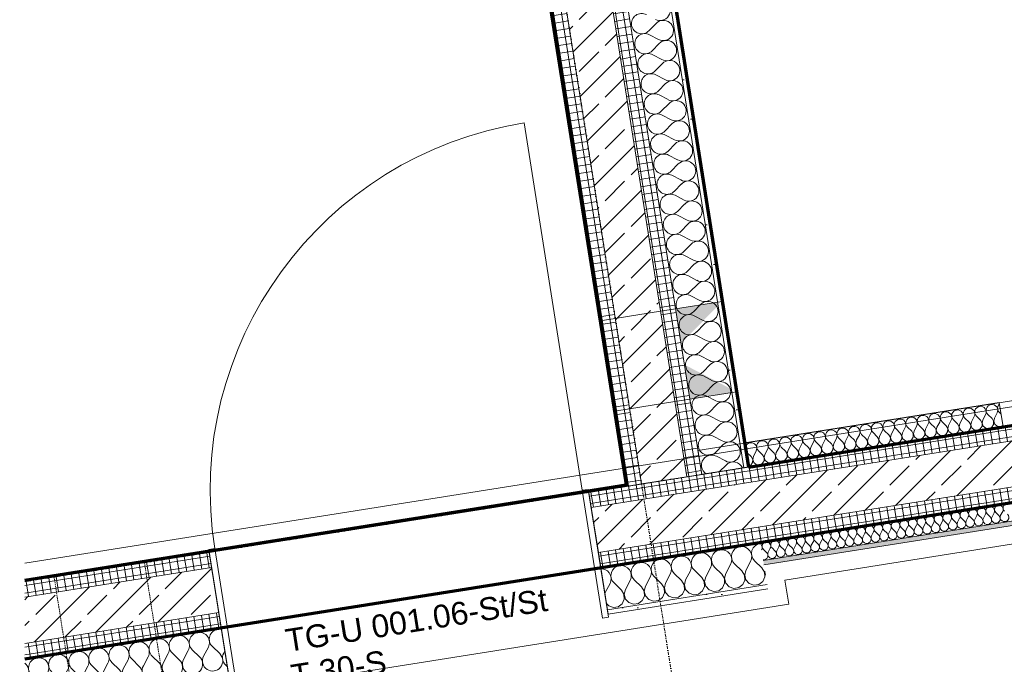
# Model space of a CAD drawing. Header units: millimetres. Extents: x 1523 to 75153, y -41886 to 10268.
# Tile 4 of 54: x 18148 to 21376, y -20061 to -17946. Entities that reach past the tile are written whole.
import ezdxf

# ---------------------------------------------------------------- set-up
doc = ezdxf.new("R2010")
doc.units = ezdxf.units.MM
for name, pattern in [('CAx_nichtHalbton', [20001.0584, 10000, -0.5292, 10000, -0.5292]), ('IMPORT-STRICHPUNKT _7_', [20, 10, -5, 0, -5]), ('IMPORT-VERDECKT _8_', [7.5, 5, -2.5]), ('Verdeckt 2x', [3.572, 2.3813, -1.1907])]:
    doc.linetypes.add(name, pattern=pattern)
for name, color, linetype, lineweight, true_color in [('90 A--Achsraster _1_50_', 7, 'IMPORT-STRICHPUNKT _7_', 13, 0x656565), ('97 A--Etiketten _ Deckensprung', 7, 'Continuous', 13, 0x656565), ('Neubau_10 A--Wand innen _tragend_', 7, 'Continuous', 13, 0x656565), ('Neubau_10 VSI--Wärmeschutz _veritkal_', 7, 'Continuous', 13, 0x656565), ('Neubau_20 A--Gründungsbelag', 7, 'Continuous', 13, 0x656565), ('Neubau_20 A--Träger _ Deckenkonstruktion', 7, 'IMPORT-VERDECKT _8_', 13, 0x656565), ('Sockelbeschichtung Sprühnebel', 7, 'Continuous', 13, 0x656565), ('Xref_706_5_--_ÜP_-1_000_16_Übersichtsplan UG_IFC 2025_01_13_dwg', 7, 'Continuous', 13, 0x767676), ('XX', 7, 'Continuous', 18, 0x804040)]:
    doc.layers.add(name, color=color, linetype=linetype, lineweight=lineweight, true_color=true_color)
doc.styles.add('Arial', font='arial.ttf', dxfattribs={"height": 75})
pattern_1 = [(86.336, (0, 0), (-86.42598, 5.53439), [0, -50]), (86.336, (-41.615, 27.72), (-86.42598, 5.53439), [0, -50])]
pattern_2 = [(185.336, (0, 0), (-2.324905, 24.891662), []), (275.336, (0, 0), (24.891662, 2.324905), [])]
pattern_3 = [(131.336, (0, 0), (90.10192, 79.25683), []), (131.336, (-45.05, -39.63), (90.10192, 79.25683), [90, -30])]
pattern_4 = [(95.336, (0, 0), (24.891662, 2.324905), []), (185.336, (0, 0), (-2.324905, 24.891662), [])]

# ---------------------------------------------------------------- blocks, each defined once
blk = doc.blocks.new('Xref_706_5_--_ÜP_-1_000_11_Übersichtsplan UG_IFC 2024_09_30_dwg__X90-41959657-SuD_-1UG gesamt Plot  - Blatt 2')
at = {"layer": 'Neubau_10 A--Wand innen _tragend_', "color": 9, "true_color": 0xcbcbcb}
for p, q in [((11308.6, -70954.1), (11289.8, -70981.6)), ((11321.9, -70953.4), (11343.1, -70979.1)), ((11375.2, -70950.9), (11356.4, -70978.5)), ((11388.5, -70950.3), (11409.7, -70976)), ((11441.8, -70947.8), (11423, -70975.4)), ((11455.1, -70947.2), (11476.3, -70972.9)), ((11508.4, -70944.7), (11489.6, -70972.3)), ((11521.7, -70944.1), (11542.9, -70969.8)), ((11575, -70941.6), (11556.2, -70969.2)), ((11588.3, -70941), (11609.5, -70966.7)), ((11641.5, -70938.5), (11622.8, -70966.1)), ((11654.9, -70937.9), (11674.1, -70961.2)), ((10589.4, -70987.6), (10610.6, -71013.3)), ((10642.6, -70985.1), (10623.9, -71012.7)), ((10656, -70984.5), (10677.2, -71010.2)), ((10709.2, -70982), (10690.5, -71009.5)), ((10722.5, -70981.4), (10743.8, -71007.1)), ((10775.8, -70978.9), (10757.1, -71006.4)), ((10789.1, -70978.3), (10810.4, -71004)), ((10842.4, -70975.8), (10823.7, -71003.3)), ((10855.7, -70975.2), (10877, -71000.9)), ((10909, -70972.7), (10890.3, -71000.2)), ((10922.3, -70972.1), (10943.5, -70997.8)), ((10975.6, -70969.6), (10956.9, -70997.1)), ((10988.9, -70968.9), (11010.1, -70994.7)), ((11042.2, -70966.5), (11023.5, -70994)), ((11055.5, -70965.8), (11076.7, -70991.6)), ((11108.8, -70963.4), (11090.1, -70990.9)), ((11122.1, -70962.7), (11143.3, -70988.4)), ((11175.4, -70960.3), (11156.7, -70987.8)), ((11188.7, -70959.6), (11209.9, -70985.3)), ((11242, -70957.2), (11223.2, -70984.7)), ((11255.3, -70956.5), (11276.5, -70982.2)), ((10189.8, -71006.2), (10211, -71031.9)), ((10243.1, -71003.7), (10224.3, -71031.3)), ((10256.4, -71003.1), (10277.6, -71028.8)), ((10309.7, -71000.6), (10290.9, -71028.2)), ((10323, -71000), (10344.2, -71025.7)), ((10376.3, -70997.5), (10357.5, -71025.1)), ((10389.6, -70996.9), (10410.8, -71022.6)), ((10442.8, -70994.4), (10424.1, -71022)), ((10456.2, -70993.8), (10477.4, -71019.5)), ((10509.4, -70991.3), (10490.7, -71018.9)), ((10522.8, -70990.7), (10544, -71016.4)), ((10576, -70988.2), (10557.3, -71015.8))]:
    blk.add_line(p, q, dxfattribs=at)
for centre, start, end in [((11547.4, -70922.9), 325.7982, 219.538), ((11614, -70919.8), 325.7982, 219.538), ((11680.6, -70916.7), 107.4687, 219.538), ((10881.4, -70953.9), 325.7982, 219.538), ((10948, -70950.8), 325.7982, 219.538), ((11014.6, -70947.7), 325.7982, 219.538), ((11081.2, -70944.6), 325.7982, 219.538), ((11147.8, -70941.5), 325.7982, 219.538), ((11214.4, -70938.4), 325.7982, 219.538), ((11281, -70935.3), 325.7982, 219.538), ((11347.6, -70932.2), 325.7982, 219.538), ((11414.2, -70929.1), 325.7982, 219.538), ((11480.8, -70926), 325.7982, 219.538), ((10148.9, -70988.1), 325.7982, 219.538), ((10215.5, -70985), 325.7982, 219.538), ((10282.1, -70981.9), 325.7982, 219.538), ((10348.7, -70978.8), 325.7982, 219.538), ((10415.3, -70975.7), 325.7982, 219.538), ((10481.9, -70972.6), 325.7982, 219.538), ((10548.5, -70969.5), 325.7982, 219.538), ((10615.1, -70966.3), 325.7982, 219.538), ((10681.7, -70963.2), 325.7982, 219.538), ((10748.3, -70960.1), 325.7982, 219.538), ((10814.8, -70957), 325.7982, 219.538), ((11184.2, -71006.6), 272.6681, 39.538), ((11250.8, -71003.5), 145.7982, 272.6681), ((11250.8, -71003.5), 272.6681, 39.538), ((11317.4, -71000.4), 145.7982, 272.6681), ((11317.4, -71000.4), 272.6681, 39.538), ((11384, -70997.3), 145.7982, 272.6681), ((11384, -70997.3), 272.6681, 39.538), ((11450.6, -70994.1), 145.7982, 272.6681), ((11450.6, -70994.1), 272.6681, 39.538), ((11517.2, -70991), 145.7982, 272.6681), ((11517.2, -70991), 272.6681, 39.538), ((11583.8, -70987.9), 145.7982, 272.6681), ((11583.8, -70987.9), 272.6681, 39.538), ((11650.4, -70984.8), 145.7982, 272.6681), ((10451.7, -71040.7), 272.6681, 39.538), ((10518.3, -71037.6), 145.7982, 272.6681), ((10518.3, -71037.6), 272.6681, 39.538), ((10584.9, -71034.5), 145.7982, 272.6681), ((10584.9, -71034.5), 272.6681, 39.538), ((10651.5, -71031.4), 145.7982, 272.6681), ((10651.5, -71031.4), 272.6681, 39.538), ((10718.1, -71028.3), 145.7982, 272.6681), ((10718.1, -71028.3), 272.6681, 39.538), ((10784.7, -71025.2), 145.7982, 272.6681), ((10784.7, -71025.2), 272.6681, 39.538), ((10851.2, -71022.1), 145.7982, 272.6681), ((10851.2, -71022.1), 272.6681, 39.538), ((10917.8, -71019), 145.7982, 272.6681), ((10917.8, -71019), 272.6681, 39.538), ((10984.4, -71015.9), 145.7982, 272.6681), ((10984.4, -71015.9), 272.6681, 39.538), ((11051, -71012.8), 145.7982, 272.6681), ((11051, -71012.8), 272.6681, 39.538), ((11117.6, -71009.7), 145.7982, 272.6681), ((11117.6, -71009.7), 272.6681, 39.538), ((11184.2, -71006.6), 145.7982, 272.6681), ((11650.4, -70984.8), 272.6681, 320.7881), ((10185.3, -71053.1), 145.7982, 272.6681), ((10185.3, -71053.1), 272.6681, 39.538), ((10251.9, -71050), 145.7982, 272.6681), ((10251.9, -71050), 272.6681, 39.538), ((10318.5, -71046.9), 145.7982, 272.6681), ((10318.5, -71046.9), 272.6681, 39.538), ((10385.1, -71043.8), 145.7982, 272.6681), ((10385.1, -71043.8), 272.6681, 39.538), ((10451.7, -71040.7), 145.7982, 272.6681)]:
    blk.add_arc(centre, 33.3, start, end, dxfattribs=at)
blk = doc.blocks.new('Xref_706_5_--_ÜP_-1_000_11_Übersichtsplan UG_IFC 2024_09_30_dwg__X303-41959873-SuD_-1UG gesamt Plot  - Blatt 2')
at = {"layer": 'Neubau_10 A--Wand innen _tragend_', "color": 9, "true_color": 0xcbcbcb}
for p, q in [((12086.8, -72656.1), (12061.1, -72677.3)), ((12086.2, -72642.8), (12079.6, -72638.3)), ((12089.3, -72709.4), (12061.7, -72690.7)), ((12089.9, -72722.7), (12064.2, -72743.9)), ((12092.4, -72776), (12064.8, -72757.2)), ((12093, -72789.3), (12067.3, -72810.5)), ((12095.5, -72842.6), (12067.9, -72823.8)), ((12096.1, -72855.9), (12070.4, -72877.1)), ((12098.6, -72909.2), (12071, -72890.4)), ((12099.2, -72922.5), (12073.5, -72943.7)), ((12101.7, -72975.8), (12074.1, -72957)), ((12102.3, -72989.1), (12076.6, -73010.3)), ((12104.8, -73042.4), (12077.2, -73023.6)), ((12105.4, -73055.7), (12079.7, -73076.9)), ((12107.9, -73109), (12080.3, -73090.2)), ((12108.5, -73122.3), (12082.8, -73143.5)), ((12111, -73175.5), (12083.4, -73156.8)), ((12111.6, -73188.9), (12085.9, -73210.1)), ((12114.1, -73242.1), (12086.5, -73223.4)), ((12114.7, -73255.5), (12089, -73276.7)), ((12106.2, -73301.2), (12089.6, -73290))]:
    blk.add_line(p, q, dxfattribs=at)
for centre, start, end in [((12039.9, -72651.6), 162.589, 182.6681), ((12039.9, -72651.6), 182.6681, 309.538), ((12104.9, -72615.2), 235.7982, 321.6208), ((12108, -72681.8), 235.7982, 129.538), ((12043, -72718.2), 55.7982, 182.6681), ((12043, -72718.2), 182.6681, 309.538), ((12111.1, -72748.4), 235.7982, 129.538), ((12046.1, -72784.8), 55.7982, 182.6681), ((12046.1, -72784.8), 182.6681, 309.538), ((12114.2, -72815), 235.7982, 129.538), ((12049.2, -72851.4), 55.7982, 182.6681), ((12049.2, -72851.4), 182.6681, 309.538), ((12117.3, -72881.6), 235.7982, 129.538), ((12052.3, -72918), 55.7982, 182.6681), ((12052.3, -72918), 182.6681, 309.538), ((12120.4, -72948.2), 235.7982, 129.538), ((12055.4, -72984.6), 55.7982, 182.6681), ((12055.4, -72984.6), 182.6681, 309.538), ((12123.5, -73014.8), 235.7982, 129.538), ((12058.5, -73051.2), 55.7982, 182.6681), ((12058.5, -73051.2), 182.6681, 309.538), ((12126.6, -73081.4), 235.7982, 129.538), ((12061.6, -73117.8), 55.7982, 182.6681), ((12129.7, -73148), 235.7982, 129.538), ((12061.6, -73117.8), 182.6681, 309.538), ((12064.7, -73184.4), 55.7982, 182.6681), ((12132.9, -73214.6), 235.7982, 129.538), ((12064.7, -73184.4), 182.6681, 309.538), ((12067.8, -73251), 55.7982, 182.6681), ((12067.8, -73251), 182.6681, 309.538), ((12136, -73281.2), 309.5166, 129.538), ((12070.9, -73317.6), 55.7982, 134.7818)]:
    blk.add_arc(centre, 33.3, start, end, dxfattribs=at)
blk = doc.blocks.new('Xref_706_5_--_ÜP_-1_000_11_Übersichtsplan UG_IFC 2024_09_30_dwg__X304-41959874-SuD_-1UG gesamt Plot  - Blatt 2')
at = {"layer": 'Neubau_10 A--Wand innen _tragend_', "color": 9, "true_color": 0xcbcbcb, "flags": 128}
for points in [[(11922.9, -70853.7), (11922.8, -70855.1), (11924.5, -70864.2), (11928.6, -70872.4), (11934.8, -70879.2), (11942.6, -70884.1), (11951.4, -70886.6), (11960.6, -70886.6), (11969.5, -70884.1), (11977.3, -70879.3)], [(11995.9, -71278.8), (11988.1, -71283.7), (11979.2, -71286.2), (11970, -71286.1), (11961.2, -71283.6), (11953.4, -71278.8), (11947.2, -71272), (11943.1, -71263.7), (11941.4, -71254.7), (11942.3, -71245.5), (11945.6, -71237), (11951.1, -71229.6), (11958.4, -71224.1), (11967, -71220.7), (11976.2, -71219.8), (11985.2, -71221.5), (11993.4, -71225.6), (12021, -71244.3), (12036.3, -71249.9), (12052.3, -71247.6), (12065.4, -71238), (12072.4, -71223.3), (12071.7, -71207.1), (12063.3, -71193.2), (12049.4, -71184.8), (12033.2, -71184.1), (12018.5, -71191), (11992.8, -71212.3), (11985, -71217.1), (11976.1, -71219.6), (11966.9, -71219.6), (11958.1, -71217), (11950.3, -71212.2), (11944.1, -71205.4), (11940, -71197.1), (11938.3, -71188.1), (11939.1, -71178.9), (11942.5, -71170.4), (11948, -71163), (11955.3, -71157.5), (11963.9, -71154.1), (11973, -71153.2), (11982.1, -71154.9), (11990.3, -71159), (12017.9, -71177.7), (12033.2, -71183.3), (12049.2, -71181), (12062.3, -71171.4), (12069.3, -71156.8), (12068.6, -71140.5), (12060.2, -71126.6), (12046.3, -71118.2), (12030.1, -71117.5), (12015.4, -71124.4), (11989.7, -71145.7), (11981.9, -71150.5), (11973, -71153), (11963.8, -71153), (11955, -71150.4), (11947.2, -71145.6), (11941, -71138.8), (11936.9, -71130.5), (11935.2, -71121.5), (11936, -71112.3), (11939.4, -71103.8), (11944.9, -71096.4), (11952.2, -71090.9), (11960.8, -71087.5), (11969.9, -71086.7), (11979, -71088.3), (11987.2, -71092.4), (12014.8, -71111.1), (12030.1, -71116.7), (12046.1, -71114.4), (12059.2, -71104.8), (12066.2, -71090.2), (12065.5, -71073.9), (12057.1, -71060), (12043.2, -71051.7), (12027, -71050.9), (12012.3, -71057.8), (11986.6, -71079.1), (11978.8, -71083.9), (11969.9, -71086.4), (11960.7, -71086.4), (11951.9, -71083.8), (11944.1, -71079), (11937.9, -71072.2), (11933.8, -71064), (11932.1, -71054.9), (11932.9, -71045.8), (11936.3, -71037.2), (11941.8, -71029.8), (11949.1, -71024.3), (11957.7, -71020.9), (11966.8, -71020.1), (11975.9, -71021.7), (11984.1, -71025.8), (12011.7, -71044.5), (12027, -71050.1), (12043, -71047.8), (12056.1, -71038.2), (12063.1, -71023.6), (12062.4, -71007.3), (12054, -70993.4), (12040.1, -70985.1), (12023.9, -70984.3), (12009.2, -70991.3), (11983.5, -71012.5), (11975.7, -71017.3), (11966.8, -71019.8), (11957.6, -71019.8), (11948.8, -71017.2), (11941, -71012.4), (11934.8, -71005.6), (11930.7, -70997.4), (11929, -70988.3), (11929.8, -70979.2), (11933.2, -70970.6), (11938.7, -70963.2), (11946, -70957.7), (11954.6, -70954.3), (11963.7, -70953.5), (11972.8, -70955.1), (11981, -70959.2), (12008.6, -70977.9), (12023.8, -70983.5), (12039.9, -70981.2), (12053, -70971.6), (12060, -70957), (12059.3, -70940.8), (12050.9, -70926.8), (12037, -70918.5), (12020.8, -70917.7), (12006.1, -70924.7), (11980.4, -70945.9), (11972.6, -70950.7), (11963.7, -70953.2), (11954.5, -70953.2), (11945.7, -70950.6), (11937.9, -70945.8), (11931.7, -70939), (11927.6, -70930.8), (11925.9, -70921.7), (11926.7, -70912.6), (11930, -70904), (11935.6, -70896.6), (11942.9, -70891.1), (11951.5, -70887.7), (11960.6, -70886.9), (11969.7, -70888.5), (11977.9, -70892.6), (12005.5, -70911.3), (12020.7, -70916.9), (12036.8, -70914.6), (12049.9, -70905), (12056.9, -70890.4), (12056.1, -70874.2), (12047.8, -70860.2), (12033.9, -70851.9), (12017.7, -70851.1), (12003, -70858.1), (11977.3, -70879.3)], [(12015.1, -70849.4), (12017.6, -70850.3), (12028.8, -70848.7)], [(12062.7, -71377.7), (12071.6, -71371.2), (12078.6, -71356.5), (12077.9, -71340.3), (12069.5, -71326.4), (12055.6, -71318), (12039.4, -71317.2), (12024.7, -71324.2), (11999, -71345.4), (11991.2, -71350.3), (11982.3, -71352.8), (11973.1, -71352.7), (11964.3, -71350.2), (11956.5, -71345.4), (11950.3, -71338.6), (11946.2, -71330.3), (11944.5, -71321.3), (11945.4, -71312.1), (11948.7, -71303.6), (11954.2, -71296.2), (11961.5, -71290.6), (11970.1, -71287.3), (11979.3, -71286.4), (11988.3, -71288.1), (11996.5, -71292.2), (12024.1, -71310.9), (12039.4, -71316.5), (12055.4, -71314.2), (12068.5, -71304.6), (12075.5, -71289.9), (12074.8, -71273.7), (12066.4, -71259.8), (12052.5, -71251.4), (12036.3, -71250.7), (12021.6, -71257.6), (11995.9, -71278.8)], [(12031.8, -71379.2), (12027.2, -71377.5), (11999.7, -71358.8), (11991.4, -71354.7), (11982.4, -71353), (11973.2, -71353.9), (11964.6, -71357.2), (11957.3, -71362.8), (11951.8, -71370.1), (11948.5, -71378.7), (11948.1, -71383.1)]]:
    blk.add_lwpolyline(points, dxfattribs=at)
blk = doc.blocks.new('Xref_706_5_--_ÜP_-1_000_11_Übersichtsplan UG_IFC 2024_09_30_dwg_Tür Ol 1-Fl 27_2-41959622-SuD_-1UG gesamt Plot  - Blatt 2')
at = {"layer": 'Neubau_10 A--Wand innen _tragend_', "color": 9, "true_color": 0xcbcbcb}
blk.add_line((610, 10), (610, 1230), dxfattribs=at)
at = {"layer": 'Neubau_10 A--Wand innen _tragend_', "color": 9, "true_color": 0xcbcbcb, "flags": 128}
for points in [[(-630, -415), (-610, -415), (-610, 10), (-630, 10)], [(630, -415), (610, -415), (610, 10), (630, 10)], [(630, -405), (630, -390), (630, -250), (630, -200), (630, -50), (630, 0), (630, -50), (630, -200), (630, -250), (630, -390)], [(-630, -405), (-630, -390), (-630, -250), (-630, -200), (-630, -50), (-630, 0), (-630, -50), (-630, -200), (-630, -250), (-630, -390)]]:
    blk.add_lwpolyline(points, close=True, dxfattribs=at)
at = {"layer": 'Neubau_10 A--Wand innen _tragend_', "color": 9, "true_color": 0xcbcbcb}
blk.add_arc((610, 10), 1220, 90, 180, dxfattribs=at)
blk = doc.blocks.new('Xref_706_5_--_ÜP_-1_000_11_Übersichtsplan UG_IFC 2024_09_30_dwg__X375-41959947-SuD_-1UG gesamt Plot  - Blatt 2')
at = {"layer": 'Neubau_10 VSI--Wärmeschutz _veritkal_', "color": 9, "true_color": 0xcbcbcb, "flags": 128}
for points in [[(11626.1, -70021.6), (11628.8, -70029.8), (11626.4, -70040), (11619.1, -70047.3), (11609, -70049.7), (11599.1, -70046.5), (11583.3, -70035.8), (11578.6, -70033.4), (11573.4, -70032.5), (11568.2, -70033), (11563.3, -70034.9), (11559.1, -70038.1), (11556, -70042.3), (11554.1, -70047.2), (11553.6, -70052.4), (11554.6, -70057.6), (11556.9, -70062.3), (11560.4, -70066.2), (11564.9, -70068.9), (11570, -70070.4), (11575.2, -70070.4), (11580.3, -70069), (11584.7, -70066.2), (11599.4, -70054.1), (11609, -70049.9), (11619.3, -70051.3), (11627.3, -70058), (11630.6, -70067.9), (11628.2, -70078), (11620.9, -70085.4), (11610.7, -70087.8), (11600.9, -70084.5), (11585.1, -70073.8), (11580.4, -70071.5), (11575.2, -70070.5), (11570, -70071), (11565.1, -70072.9), (11560.9, -70076.1), (11557.7, -70080.3), (11555.8, -70085.2), (11555.4, -70090.5), (11556.3, -70095.6), (11558.7, -70100.3), (11562.2, -70104.2), (11566.7, -70107), (11571.7, -70108.4), (11577, -70108.4), (11582, -70107), (11586.5, -70104.3), (11601.2, -70092.1), (11610.7, -70087.9), (11621, -70089.4), (11629.1, -70096.1), (11632.4, -70105.9), (11630, -70116.1), (11622.6, -70123.4), (11612.5, -70125.8), (11602.6, -70122.6), (11586.9, -70111.9), (11582.2, -70109.5), (11577, -70108.6), (11571.8, -70109.1), (11566.9, -70111), (11562.7, -70114.2), (11559.5, -70118.4), (11557.6, -70123.3), (11557.1, -70128.5), (11558.1, -70133.7), (11560.4, -70138.4), (11564, -70142.3), (11568.5, -70145), (11573.5, -70146.5), (11578.8, -70146.5), (11583.8, -70145.1), (11588.3, -70142.3)], [(11555.7, -70024.9), (11558.7, -70028.1), (11563.1, -70030.9), (11568.2, -70032.3), (11573.4, -70032.3), (11578.5, -70030.9), (11583, -70028.1), (11588.8, -70023.3)], [(11588.3, -70142.3), (11603, -70130.2), (11612.5, -70126), (11622.8, -70127.5), (11630.8, -70134.1), (11634.1, -70144), (11631.8, -70154.1), (11624.4, -70161.5), (11614.3, -70163.9), (11604.4, -70160.6), (11588.6, -70149.9), (11583.9, -70147.6), (11578.8, -70146.6), (11573.5, -70147.1), (11568.6, -70149.1), (11564.4, -70152.2), (11561.3, -70156.4), (11559.4, -70161.3), (11558.9, -70166.6), (11559.9, -70171.7), (11562.2, -70176.4), (11565.8, -70180.3), (11570.2, -70183.1), (11575.3, -70184.5), (11580.5, -70184.5), (11585.6, -70183.1), (11590.1, -70180.4), (11604.8, -70168.2), (11614.3, -70164.1), (11624.6, -70165.5), (11632.6, -70172.2), (11635.9, -70182), (11633.5, -70192.2), (11626.2, -70199.5), (11616.1, -70202), (11606.2, -70198.7), (11590.4, -70188), (11585.7, -70185.6), (11580.5, -70184.7), (11575.3, -70185.2), (11570.4, -70187.1), (11566.2, -70190.3), (11563.1, -70194.5), (11561.2, -70199.4), (11560.7, -70204.6), (11561.7, -70209.8), (11564, -70214.5), (11567.5, -70218.4), (11572, -70221.1), (11577, -70222.6), (11582.3, -70222.6), (11587.4, -70221.2), (11591.8, -70218.4)], [(11591.8, -70218.4), (11606.5, -70206.3), (11616.1, -70202.1), (11626.4, -70203.6), (11634.4, -70210.2), (11637.7, -70220.1), (11635.3, -70230.2), (11628, -70237.6), (11617.8, -70240), (11607.9, -70236.7), (11592.2, -70226), (11587.5, -70223.7), (11582.3, -70222.8), (11577.1, -70223.2), (11572.2, -70225.2), (11568, -70228.3), (11564.8, -70232.5), (11562.9, -70237.4), (11562.5, -70242.7), (11563.4, -70247.8), (11565.8, -70252.5), (11569.3, -70256.4), (11573.8, -70259.2), (11578.8, -70260.6), (11584.1, -70260.7), (11589.1, -70259.2), (11593.6, -70256.5), (11608.3, -70244.3), (11617.8, -70240.2), (11628.1, -70241.6), (11636.1, -70248.3), (11639.5, -70258.1), (11637.1, -70268.3), (11629.7, -70275.7), (11619.6, -70278.1), (11609.7, -70274.8), (11594, -70264.1), (11589.3, -70261.8), (11584.1, -70260.8), (11578.9, -70261.3), (11574, -70263.2), (11569.8, -70266.4), (11566.6, -70270.6), (11564.7, -70275.5), (11564.2, -70280.7), (11565.2, -70285.9), (11567.5, -70290.6), (11571.1, -70294.5), (11575.5, -70297.2), (11580.6, -70298.7), (11585.9, -70298.7), (11590.9, -70297.3), (11595.4, -70294.5), (11610.1, -70282.4), (11619.6, -70278.2), (11629.9, -70279.7), (11637.9, -70286.3), (11641.2, -70296.2), (11638.9, -70306.3), (11631.5, -70313.7), (11621.4, -70316.1), (11611.5, -70312.8), (11595.7, -70302.1), (11591, -70299.8), (11585.9, -70298.9), (11580.6, -70299.4), (11575.7, -70301.3), (11571.5, -70304.4), (11568.4, -70308.6), (11566.5, -70313.5), (11566, -70318.8), (11567, -70323.9), (11569.3, -70328.6), (11572.9, -70332.5), (11577.3, -70335.3), (11582.4, -70336.7), (11587.6, -70336.8), (11592.7, -70335.3), (11597.2, -70332.6), (11611.8, -70320.5), (11621.4, -70316.3), (11631.7, -70317.7), (11639.7, -70324.4), (11643, -70334.3), (11640.6, -70344.4), (11633.3, -70351.8), (11623.1, -70354.2), (11613.3, -70350.9), (11597.5, -70340.2), (11592.8, -70337.9), (11587.6, -70336.9), (11582.4, -70337.4), (11577.5, -70339.3), (11573.3, -70342.5), (11570.2, -70346.7), (11568.3, -70351.6), (11567.8, -70356.8), (11568.7, -70362), (11571.1, -70366.7), (11574.6, -70370.6), (11579.1, -70373.4), (11584.1, -70374.8), (11589.4, -70374.8), (11594.5, -70373.4), (11598.9, -70370.6), (11613.6, -70358.5), (11623.2, -70354.3), (11633.5, -70355.8), (11641.5, -70362.4), (11644.8, -70372.3), (11642.4, -70382.4), (11635, -70389.8), (11624.9, -70392.2), (11615, -70388.9), (11599.3, -70378.2), (11594.6, -70375.9), (11589.4, -70375), (11584.2, -70375.5), (11579.3, -70377.4), (11575.1, -70380.5), (11571.9, -70384.7), (11570, -70389.6), (11569.6, -70394.9), (11570.5, -70400), (11572.9, -70404.8), (11576.4, -70408.6), (11580.9, -70411.4), (11585.9, -70412.9), (11591.2, -70412.9), (11596.2, -70411.4), (11600.7, -70408.7)], [(11600.7, -70408.7), (11615.4, -70396.6), (11624.9, -70392.4), (11635.2, -70393.8), (11643.2, -70400.5), (11646.5, -70410.4), (11644.2, -70420.5), (11636.8, -70427.9), (11626.7, -70430.3), (11616.8, -70427), (11601.1, -70416.3), (11596.3, -70414), (11591.2, -70413), (11585.9, -70413.5), (11581.1, -70415.4), (11576.9, -70418.6), (11573.7, -70422.8), (11571.8, -70427.7), (11571.3, -70432.9), (11572.3, -70438.1), (11574.6, -70442.8), (11578.2, -70446.7), (11582.6, -70449.5), (11587.7, -70450.9), (11592.9, -70450.9), (11598, -70449.5), (11602.5, -70446.7), (11617.2, -70434.6), (11626.7, -70430.4), (11637, -70431.9), (11645, -70438.5), (11648.3, -70448.4), (11645.9, -70458.6), (11638.6, -70465.9), (11628.5, -70468.3), (11618.6, -70465.1), (11602.8, -70454.4), (11598.1, -70452), (11593, -70451.1), (11587.7, -70451.6), (11582.8, -70453.5), (11578.6, -70456.7), (11575.5, -70460.9), (11573.6, -70465.8), (11573.1, -70471), (11574.1, -70476.2), (11576.4, -70480.9), (11579.9, -70484.7), (11584.4, -70487.5), (11589.5, -70489), (11594.7, -70489), (11599.8, -70487.5), (11604.3, -70484.8), (11618.9, -70472.7), (11628.5, -70468.5), (11638.8, -70469.9), (11646.8, -70476.6), (11650.1, -70486.5), (11647.7, -70496.6), (11640.4, -70504), (11630.2, -70506.4), (11620.4, -70503.1), (11604.6, -70492.4), (11599.9, -70490.1), (11594.7, -70489.1), (11589.5, -70489.6), (11584.6, -70491.5), (11580.4, -70494.7), (11577.2, -70498.9), (11575.4, -70503.8), (11574.9, -70509), (11575.8, -70514.2), (11578.2, -70518.9), (11581.7, -70522.8), (11586.2, -70525.6), (11591.2, -70527), (11596.5, -70527), (11601.5, -70525.6), (11606, -70522.8), (11620.7, -70510.7), (11630.2, -70506.5), (11640.6, -70508), (11648.6, -70514.7), (11651.9, -70524.5), (11649.5, -70534.7), (11642.1, -70542), (11632, -70544.4), (11622.1, -70541.2), (11606.4, -70530.5), (11601.7, -70528.1), (11596.5, -70527.2), (11591.3, -70527.7), (11586.4, -70529.6), (11582.2, -70532.8), (11579, -70537), (11577.1, -70541.9), (11576.6, -70547.1), (11577.6, -70552.3), (11580, -70557), (11583.5, -70560.9), (11588, -70563.6), (11593, -70565.1), (11598.3, -70565.1), (11603.3, -70563.7), (11607.8, -70560.9)], [(11607.8, -70560.9), (11622.5, -70548.8), (11632, -70544.6), (11642.3, -70546.1), (11650.3, -70552.7), (11653.6, -70562.6), (11651.3, -70572.7), (11643.9, -70580.1), (11633.8, -70582.5), (11623.9, -70579.2), (11608.2, -70568.5), (11603.4, -70566.2), (11598.3, -70565.2), (11593, -70565.7), (11588.1, -70567.6), (11584, -70570.8), (11580.8, -70575), (11578.9, -70579.9), (11578.4, -70585.2), (11579.4, -70590.3), (11581.7, -70595), (11585.3, -70598.9), (11589.7, -70601.7), (11594.8, -70603.1), (11600, -70603.1), (11605.1, -70601.7), (11609.6, -70599)], [(11609.6, -70599), (11624.3, -70586.8), (11633.8, -70582.6), (11644.1, -70584.1), (11652.1, -70590.8), (11655.4, -70600.6), (11653, -70610.8), (11645.7, -70618.1), (11635.6, -70620.5), (11625.7, -70617.3), (11609.9, -70606.6), (11605.2, -70604.2), (11600, -70603.3), (11594.8, -70603.8), (11589.9, -70605.7), (11585.7, -70608.9), (11582.6, -70613.1), (11580.7, -70618), (11580.2, -70623.2), (11581.2, -70628.4), (11583.5, -70633.1), (11587, -70637), (11591.5, -70639.7), (11596.6, -70641.2), (11601.8, -70641.2), (11606.9, -70639.8), (11611.3, -70637), (11626, -70624.9), (11635.6, -70620.7), (11645.9, -70622.2), (11653.9, -70628.8), (11657.2, -70638.7), (11654.8, -70648.8), (11647.5, -70656.2), (11637.3, -70658.6), (11627.5, -70655.3), (11611.7, -70644.6), (11607, -70642.3), (11601.8, -70641.3), (11596.6, -70641.8), (11591.7, -70643.8), (11587.5, -70646.9), (11584.3, -70651.1), (11582.4, -70656), (11582, -70661.3), (11582.9, -70666.4), (11585.3, -70671.1), (11588.8, -70675), (11593.3, -70677.8), (11598.3, -70679.2), (11603.6, -70679.2), (11608.6, -70677.8), (11613.1, -70675.1), (11627.8, -70662.9), (11637.3, -70658.8), (11647.7, -70660.2), (11655.7, -70666.9), (11659, -70676.7), (11656.6, -70686.9), (11649.2, -70694.2), (11639.1, -70696.7), (11629.2, -70693.4), (11613.5, -70682.7), (11608.8, -70680.3), (11603.6, -70679.4), (11598.4, -70679.9), (11593.5, -70681.8), (11589.3, -70685), (11586.1, -70689.2), (11584.2, -70694.1), (11583.7, -70699.3), (11584.7, -70704.5), (11587, -70709.2), (11590.6, -70713.1), (11595.1, -70715.8), (11600.1, -70717.3), (11605.4, -70717.3), (11610.4, -70715.9), (11614.9, -70713.1), (11629.6, -70701), (11639.1, -70696.8), (11649.4, -70698.3), (11657.4, -70704.9), (11660.7, -70714.8), (11658.4, -70724.9), (11651, -70732.3), (11640.9, -70734.7), (11631, -70731.4), (11615.2, -70720.7), (11610.5, -70718.4), (11605.4, -70717.5), (11600.1, -70718), (11595.2, -70719.9), (11591, -70723), (11587.9, -70727.2), (11586, -70732.1), (11585.5, -70737.4), (11586.5, -70742.5), (11588.8, -70747.2), (11592.4, -70751.1), (11596.8, -70753.9), (11601.9, -70755.3), (11607.1, -70755.4), (11612.2, -70753.9), (11616.7, -70751.2), (11631.4, -70739), (11640.9, -70734.9), (11651.2, -70736.3), (11659.2, -70743), (11662.5, -70752.8), (11660.1, -70763), (11652.8, -70770.4), (11642.7, -70772.8), (11632.8, -70769.5), (11617, -70758.8), (11612.3, -70756.5), (11607.1, -70755.5), (11601.9, -70756), (11597, -70757.9), (11592.8, -70761.1), (11589.7, -70765.3), (11587.8, -70770.2), (11587.3, -70775.4), (11588.3, -70780.6), (11590.6, -70785.3), (11594.1, -70789.2), (11598.6, -70791.9), (11603.7, -70793.4), (11608.9, -70793.4), (11614, -70792), (11618.4, -70789.2), (11633.1, -70777.1), (11642.7, -70772.9), (11653, -70774.4), (11661, -70781), (11664.3, -70790.9), (11661.9, -70801), (11654.6, -70808.4), (11644.4, -70810.8), (11634.5, -70807.5), (11618.8, -70796.8), (11614.1, -70794.5), (11608.9, -70793.6), (11603.7, -70794.1), (11598.8, -70796), (11594.6, -70799.1), (11591.4, -70803.3), (11589.5, -70808.2), (11589.1, -70813.5), (11590, -70818.6), (11592.4, -70823.3), (11595.9, -70827.2), (11600.4, -70830), (11605.4, -70831.4), (11610.7, -70831.5), (11615.7, -70830), (11620.2, -70827.3)], [(11620.2, -70827.3), (11634.9, -70815.2), (11644.4, -70811), (11654.7, -70812.4), (11662.7, -70819.1), (11666.1, -70829), (11663.7, -70839.1), (11656.3, -70846.5), (11646.2, -70848.9), (11636.3, -70845.6), (11620.6, -70834.9), (11615.9, -70832.6), (11610.7, -70831.6), (11605.5, -70832.1), (11600.6, -70834), (11596.4, -70837.2), (11593.2, -70841.4), (11591.3, -70846.3), (11590.8, -70851.5), (11591.8, -70856.7), (11594.1, -70861.4), (11597.7, -70865.3), (11602.1, -70868.1), (11603.9, -70868.5)], [(11667.4, -70865.6), (11664.5, -70857.1), (11656.5, -70850.5), (11646.2, -70849), (11636.7, -70853.2), (11622, -70865.3), (11617.8, -70867.9)]]:
    blk.add_lwpolyline(points, dxfattribs=at)
blk = doc.blocks.new('Xref_706_5_--_ÜP_-1_000_11_Übersichtsplan UG_IFC 2024_09_30_dwg__X381-41959954-SuD_-1UG gesamt Plot  - Blatt 2')
at = {"layer": 'Neubau_10 A--Wand innen _tragend_', "color": 9, "true_color": 0xcbcbcb}
for p, q in [((11918.2, -70061.1), (11906.4, -70053.1)), ((11918.5, -70066.9), (11907.5, -70075.9)), ((11919.5, -70089.7), (11907.7, -70081.7)), ((11919.8, -70095.4), (11908.8, -70104.5)), ((11920.9, -70118.2), (11909, -70110.2)), ((11921.1, -70123.9), (11910.1, -70133)), ((11922.2, -70146.8), (11910.4, -70138.7)), ((11922.5, -70152.5), (11911.4, -70161.6)), ((11923.5, -70175.3), (11911.7, -70167.3)), ((11923.8, -70181), (11912.8, -70190.1)), ((11924.9, -70203.8), (11913, -70195.8)), ((11925.1, -70209.6), (11914.1, -70218.7)), ((11926.2, -70232.4), (11914.4, -70224.4)), ((11926.5, -70238.1), (11915.4, -70247.2)), ((11927.5, -70260.9), (11915.7, -70252.9)), ((11927.8, -70266.6), (11916.8, -70275.7)), ((11928.8, -70289.5), (11917, -70281.4)), ((11929.1, -70295.2), (11918.1, -70304.3)), ((11930.2, -70318), (11918.4, -70310)), ((11930.4, -70323.7), (11919.4, -70332.8)), ((11931.5, -70346.6), (11919.7, -70338.5)), ((11931.8, -70352.3), (11920.8, -70361.4)), ((11932.8, -70375.1), (11921, -70367.1)), ((11933.1, -70380.8), (11922.1, -70389.9)), ((11934.2, -70403.6), (11922.3, -70395.6)), ((11934.4, -70409.3), (11923.4, -70418.4)), ((11935.5, -70432.2), (11923.7, -70424.1)), ((11935.8, -70437.9), (11924.7, -70447)), ((11936.8, -70460.7), (11925, -70452.7)), ((11937.1, -70466.4), (11926.1, -70475.5)), ((11938.2, -70489.3), (11926.3, -70481.2)), ((11938.4, -70495), (11927.4, -70504.1)), ((11939.5, -70517.8), (11927.7, -70509.8)), ((11939.8, -70523.5), (11928.7, -70532.6)), ((11940.8, -70546.3), (11929, -70538.3)), ((11941.1, -70552), (11930.1, -70561.1)), ((11942.1, -70574.9), (11930.3, -70566.8)), ((11942.4, -70580.6), (11931.4, -70589.7)), ((11943.5, -70603.4), (11931.7, -70595.4)), ((11943.7, -70609.1), (11932.7, -70618.2)), ((11944.8, -70632), (11933, -70623.9)), ((11945.1, -70637.7), (11934.1, -70646.8)), ((11946.1, -70660.5), (11934.3, -70652.5)), ((11946.4, -70666.2), (11935.4, -70675.3)), ((11947.5, -70689), (11935.7, -70681)), ((11947.7, -70694.7), (11936.7, -70703.8)), ((11948.8, -70717.6), (11937, -70709.5)), ((11949.1, -70723.3), (11938, -70732.4)), ((11950.1, -70746.1), (11938.3, -70738.1)), ((11950.4, -70751.8), (11939.4, -70760.9)), ((11951.5, -70774.7), (11939.6, -70766.6)), ((11951.7, -70780.4), (11940.7, -70789.5)), ((11952.8, -70803.2), (11941, -70795.2)), ((11953.1, -70808.9), (11942, -70818)), ((11954.1, -70831.7), (11942.3, -70823.7)), ((11954.4, -70837.4), (11943.4, -70846.5)), ((11944.3, -70852.7), (11943.6, -70852.3))]:
    blk.add_line(p, q, dxfattribs=at)
for centre, start, end in [((11897, -70036.4), 182.6681, 309.538), ((11898.4, -70064.9), 55.7982, 182.6681), ((11926.2, -70049.3), 235.7982, 129.538), ((11898.4, -70064.9), 182.6681, 309.538), ((11899.7, -70093.5), 55.7982, 182.6681), ((11927.6, -70077.9), 235.7982, 129.538), ((11899.7, -70093.5), 182.6681, 309.538), ((11901, -70122), 55.7982, 182.6681), ((11928.9, -70106.4), 235.7982, 129.538), ((11901, -70122), 182.6681, 309.538), ((11902.3, -70150.6), 55.7982, 182.6681), ((11930.2, -70135), 235.7982, 129.538), ((11902.3, -70150.6), 182.6681, 309.538), ((11903.7, -70179.1), 55.7982, 182.6681), ((11903.7, -70179.1), 182.6681, 309.538), ((11931.6, -70163.5), 235.7982, 129.538), ((11932.9, -70192), 235.7982, 129.538), ((11905, -70207.6), 55.7982, 182.6681), ((11905, -70207.6), 182.6681, 309.538), ((11934.2, -70220.6), 235.7982, 129.538), ((11906.3, -70236.2), 55.7982, 182.6681), ((11906.3, -70236.2), 182.6681, 309.538), ((11935.5, -70249.1), 235.7982, 129.538), ((11907.7, -70264.7), 55.7982, 182.6681), ((11907.7, -70264.7), 182.6681, 309.538), ((11936.9, -70277.7), 235.7982, 129.538), ((11909, -70293.3), 55.7982, 182.6681), ((11909, -70293.3), 182.6681, 309.538), ((11910.3, -70321.8), 55.7982, 182.6681), ((11938.2, -70306.2), 235.7982, 129.538), ((11910.3, -70321.8), 182.6681, 309.538), ((11911.7, -70350.3), 55.7982, 182.6681), ((11939.5, -70334.7), 235.7982, 129.538), ((11911.7, -70350.3), 182.6681, 309.538), ((11913, -70378.9), 55.7982, 182.6681), ((11940.9, -70363.3), 235.7982, 129.538), ((11913, -70378.9), 182.6681, 309.538), ((11914.3, -70407.4), 55.7982, 182.6681), ((11942.2, -70391.8), 235.7982, 129.538), ((11943.5, -70420.4), 235.7982, 129.538), ((11914.3, -70407.4), 182.6681, 309.538), ((11915.6, -70436), 55.7982, 182.6681), ((11915.6, -70436), 182.6681, 309.538), ((11944.9, -70448.9), 235.7982, 129.538), ((11917, -70464.5), 55.7982, 182.6681), ((11917, -70464.5), 182.6681, 309.538), ((11946.2, -70477.4), 235.7982, 129.538), ((11918.3, -70493), 55.7982, 182.6681), ((11918.3, -70493), 182.6681, 309.538), ((11947.5, -70506), 235.7982, 129.538), ((11919.6, -70521.6), 55.7982, 182.6681), ((11919.6, -70521.6), 182.6681, 309.538), ((11948.8, -70534.5), 235.7982, 129.538), ((11921, -70550.1), 55.7982, 182.6681), ((11921, -70550.1), 182.6681, 309.538), ((11922.3, -70578.7), 55.7982, 182.6681), ((11950.2, -70563.1), 235.7982, 129.538), ((11922.3, -70578.7), 182.6681, 309.538), ((11923.6, -70607.2), 55.7982, 182.6681), ((11951.5, -70591.6), 235.7982, 129.538), ((11923.6, -70607.2), 182.6681, 309.538), ((11925, -70635.7), 55.7982, 182.6681), ((11952.8, -70620.1), 235.7982, 129.538), ((11925, -70635.7), 182.6681, 309.538), ((11926.3, -70664.3), 55.7982, 182.6681), ((11954.2, -70648.7), 235.7982, 129.538), ((11955.5, -70677.2), 235.7982, 129.538), ((11926.3, -70664.3), 182.6681, 309.538), ((11927.6, -70692.8), 55.7982, 182.6681), ((11927.6, -70692.8), 182.6681, 309.538), ((11956.8, -70705.8), 235.7982, 129.538), ((11929, -70721.4), 55.7982, 182.6681), ((11929, -70721.4), 182.6681, 309.538), ((11958.2, -70734.3), 235.7982, 129.538), ((11930.3, -70749.9), 55.7982, 182.6681), ((11930.3, -70749.9), 182.6681, 309.538), ((11959.5, -70762.8), 235.7982, 129.538), ((11931.6, -70778.4), 55.7982, 182.6681), ((11931.6, -70778.4), 182.6681, 309.538), ((11932.9, -70807), 55.7982, 182.6681), ((11960.8, -70791.4), 235.7982, 129.538), ((11932.9, -70807), 182.6681, 309.538), ((11934.3, -70835.5), 55.7982, 182.6681), ((11962.1, -70819.9), 235.7982, 129.538), ((11934.3, -70835.5), 182.6681, 309.538), ((11935.6, -70864.1), 55.7982, 132.5173), ((11963.5, -70848.5), 349.2372, 129.538)]:
    blk.add_arc(centre, 14.3, start, end, dxfattribs=at)
blk = doc.blocks.new('Xref_706_5_--_ÜP_-1_000_11_Übersichtsplan UG_IFC 2024_09_30_dwg_Standard-Rastermarker_7-V2-SuD_-1UG gesamt Plot  - Blatt 2')
at = {"layer": '90 A--Achsraster _1_50_', "color": 9, "true_color": 0xcbcbcb}
blk.add_line((37913.7, 0), (93092.9, 0), dxfattribs=at)
blk = doc.blocks.new('Xref_706_5_--_ÜP_-1_000_11_Übersichtsplan UG_IFC 2024_09_30_dwg_Standard-Rastermarker_12-V4-SuD_-1UG gesamt Plot  - Blatt 2')
at = {"layer": '90 A--Achsraster _1_50_', "color": 9, "true_color": 0xcbcbcb}
blk.add_line((0, 0), (28500, 0), dxfattribs=at)
blk = doc.blocks.new('Xref_706_5_--_ÜP_-1_000_16_Übersichtsplan UG_IFC 2025_01_13_dwg-35469238-SuD_-1UG gesamt Plot  - Blatt 2')
at = {"layer": 'Neubau_10 A--Wand innen _tragend_', "true_color": 0xcbcbcb}
h = blk.add_hatch(dxfattribs=at)
h.set_pattern_fill('FP_7', color=9, style=0, pattern_type=2)
h.set_pattern_definition(pattern_1)
h.paths.add_polyline_path([(15279.5, -70215.2), (14407.6, -60880.8), (14392.6, -60882.2), (15264.5, -70216.6)])
h = blk.add_hatch(dxfattribs=at)
h.set_pattern_fill('FP_4', color=9, style=0, pattern_type=2)
h.set_pattern_definition(pattern_4)
h.paths.add_polyline_path([(15005.7, -70240.8), (14133.8, -60906.4), (14084, -60911.1), (14955.9, -70245.4), (14958.2, -70245.2)])
h = blk.add_hatch(dxfattribs=at)
h.set_pattern_fill('FP_2', color=9, style=0, pattern_type=2)
h.set_pattern_definition(pattern_3)
h.paths.add_polyline_path([(15155, -70226.8), (14739.9, -65783.2), (14283.1, -60892.5), (14133.8, -60906.4), (15005.7, -70240.8), (15089.2, -70233)])
h = blk.add_hatch(dxfattribs=at)
h.set_pattern_fill('FP_4', color=9, style=0, pattern_type=2)
h.set_pattern_definition(pattern_4)
h.paths.add_polyline_path([(15204.8, -70222.2), (14332.9, -60887.8), (14283.1, -60892.5), (15155, -70226.8)])
h = blk.add_hatch(dxfattribs=at)
h.set_pattern_fill('FP_7', color=9, style=0, pattern_type=2)
h.set_pattern_definition(pattern_1)
h.paths.add_polyline_path([(15408.4, -70735.5), (15359.1, -70207.8), (15344.2, -70209.1), (15393.5, -70736.9)])
h = blk.add_hatch(dxfattribs=at)
h.set_pattern_fill('FP_4', color=9, style=0, pattern_type=2)
h.set_pattern_definition(pattern_4)
h.paths.add_polyline_path([(15054.9, -70768.5), (15005.7, -70240.8), (14955.9, -70245.4), (15005.2, -70773.1)])
h = blk.add_hatch(dxfattribs=at)
h.set_pattern_fill('FP_2', color=9, style=0, pattern_type=2)
h.set_pattern_definition(pattern_3)
h.paths.add_polyline_path([(15204.3, -70754.5), (15155, -70226.8), (15005.7, -70240.8), (15054.9, -70768.5), (15120.7, -70762.3)])
h = blk.add_hatch(dxfattribs=at)
h.set_pattern_fill('FP_4', color=9, style=0, pattern_type=2)
h.set_pattern_definition(pattern_4)
h.paths.add_polyline_path([(15254.1, -70749.9), (15204.8, -70222.2), (15155, -70226.8), (15204.3, -70754.5)])
h = blk.add_hatch(dxfattribs=at)
h.set_pattern_fill('FP_7', color=9, style=0, pattern_type=2)
h.set_pattern_definition(pattern_1)
h.paths.add_polyline_path([(14957.3, -70260.4), (14955.9, -70245.4), (10525.2, -70659.3), (10526.6, -70674.2), (14954.9, -70260.6)])
at = {"layer": 'Neubau_10 A--Wand innen _tragend_', "true_color": 0xededed}
for points in [[(14721.4, -70423), (14708.3, -70283.6), (14697.3, -70284.6), (14607.1, -70433.7), (14656, -70429.1)], [(14537, -70440.2), (14420.7, -70310.5), (14409.6, -70311.5), (14422.7, -70450.9)]]:
    blk.add_hatch(color=7, dxfattribs=at).paths.add_polyline_path(points)
at = {"layer": 'Neubau_10 A--Wand innen _tragend_', "true_color": 0xcbcbcb}
h = blk.add_hatch(dxfattribs=at)
h.set_pattern_fill('FP_3', color=9, style=0, pattern_type=2)
h.set_pattern_definition(pattern_2)
h.paths.add_polyline_path([(14974.9, -70449.5), (14970.3, -70399.7), (10539.6, -70813.6), (10544.2, -70863.4), (14945, -70452.3)])
h = blk.add_hatch(dxfattribs=at)
h.set_pattern_fill('FP_2', color=9, style=0, pattern_type=2)
h.set_pattern_definition(pattern_3)
h.paths.add_polyline_path([(14988.9, -70598.9), (14974.9, -70449.5), (10544.2, -70863.4), (10558.2, -71012.7), (14982.7, -70599.5)])
h = blk.add_hatch(dxfattribs=at)
h.set_pattern_fill('FP_3', color=9, style=0, pattern_type=2)
h.set_pattern_definition(pattern_2)
h.paths.add_polyline_path([(14993.5, -70648.7), (14988.9, -70598.9), (10558.2, -71012.7), (10562.8, -71062.5), (14985.7, -70649.4)])
h = blk.add_hatch(dxfattribs=at)
h.set_pattern_fill('FP_2', color=9, style=0, pattern_type=2)
h.set_pattern_definition(pattern_3)
edge = h.paths.add_edge_path()
edge.add_line((15381.4, -72650.3), (15321.5, -72009.1))
edge.add_line((15321.5, -72009.1), (15172.1, -72023))
edge.add_line((15172.1, -72023), (15229.8, -72640.6))
h = blk.add_hatch(dxfattribs=at)
h.set_pattern_fill('FP_4', color=9, style=0, pattern_type=2)
h.set_pattern_definition(pattern_4)
h.paths.add_polyline_path([(15431.9, -72653.5), (15431.9, -72653.5), (15371.3, -72004.4), (15321.5, -72009.1), (15381.4, -72650.3), (15388.4, -72650.7), (15388.9, -72650.8)])
h = blk.add_hatch(dxfattribs=at)
h.set_pattern_fill('FP_4', color=9, style=0, pattern_type=2)
h.set_pattern_definition(pattern_4)
edge = h.paths.add_edge_path()
edge.add_line((15229.8, -72640.6), (15172.1, -72023))
edge.add_line((15172.1, -72023), (15122.3, -72027.7))
edge.add_line((15122.3, -72027.7), (15179.3, -72637.3))
edge.add_line((15179.3, -72637.3), (15192.7, -72638.2))
edge.add_line((15192.7, -72638.2), (15223, -72640.1))
at = {"layer": '97 A--Etiketten _ Deckensprung', "color": 9, "true_color": 0xcbcbcb, "flags": 128}
blk.add_lwpolyline([(9841, -66560.1), (13066.9, -66258.8), (13030.7, -65870.5), (14285.2, -65753.3), (14321.5, -66141.6), (14570.4, -66118.4), (15179.3, -72637.3)], dxfattribs=at)
at = {"layer": 'Neubau_10 A--Wand innen _tragend_', "color": 9, "true_color": 0xcbcbcb}
for p, q in [((15393.5, -70736.9), (15344.2, -70209.1)), ((15381.4, -72650.3), (15321.5, -72009.1)), ((15431.9, -72653.5), (15371.3, -72004.4)), ((15229.8, -72640.6), (15172.1, -72023))]:
    blk.add_line(p, q, dxfattribs=at)
at = {"layer": 'Neubau_10 A--Wand innen _tragend_', "color": 9, "true_color": 0xcbcbcb, "flags": 128}
for points in [[(15264.5, -70216.6), (14392.6, -60882.2), (14084, -60911.1), (14955.9, -70245.4), (15005.2, -70773.1), (15408.4, -70735.5), (15359.1, -70207.8)], [(15254.1, -70749.9), (15204.8, -70222.2), (14332.9, -60887.8), (14331.5, -60872.9), (14406.2, -60865.9), (14407.6, -60880.8), (15279.5, -70215.2)], [(15054.9, -70768.5), (15005.7, -70240.8), (14133.8, -60906.4)], [(15204.3, -70754.5), (15155, -70226.8), (14283.1, -60892.5)], [(14957.3, -70260.4), (14970.3, -70399.7), (10539.6, -70813.6), (10526.6, -70674.2), (10525.2, -70659.3), (11197.2, -70596.5), (11198.6, -70611.4), (11211.6, -70750.8), (11216.3, -70800.6), (11230.2, -70950), (11234.9, -70999.7), (11533.6, -70971.8), (14445.9, -70699.8)], [(14707, -70268.7), (14955.9, -70245.4), (14957.3, -70260.4), (10526.6, -70674.2)], [(14988.9, -70598.9), (14993.5, -70648.7), (14744.6, -70671.9), (14740, -70622.1), (14726, -70472.8), (14721.4, -70423), (14708.3, -70283.6), (14707, -70268.7), (14408.3, -70296.6)], [(11495.9, -70568.6), (14408.3, -70296.6), (14409.6, -70311.5), (14422.7, -70450.9), (14427.3, -70500.7), (14441.3, -70650), (14445.9, -70699.8), (14744.6, -70671.9)], [(14974.9, -70449.5), (14988.9, -70598.9), (10558.2, -71012.7), (10544.2, -70863.4), (14974.9, -70449.5), (14970.3, -70399.7)], [(15179.3, -72637.3), (15122.3, -72027.7), (15525.6, -71990), (15588.5, -72663.5)]]:
    blk.add_lwpolyline(points, dxfattribs=at)
at = {"layer": 'Neubau_10 VSI--Wärmeschutz _veritkal_', "color": 9, "true_color": 0xcbcbcb, "flags": 128}
blk.add_lwpolyline([(14547.1, -65869.5), (14467.5, -65877), (14890.6, -70407.2), (14970.3, -70399.7)], close=True, dxfattribs=at)
blk.add_lwpolyline([(14955.9, -70245.4), (14877.3, -69404.1), (14797.6, -69411.5), (14876.2, -70252.9), (14797.6, -69411.5)], dxfattribs=at)
at = {"layer": 'Neubau_20 A--Gründungsbelag', "color": 9, "true_color": 0xcbcbcb, "flags": 128}
for points in [[(35533.5, -50691.9), (25624.7, -51617.5), (25601.4, -51368.5), (20623.1, -51833.5), (20646.4, -52082.5), (13572.2, -52743.2), (15254.1, -70749.9), (15005.2, -70773.1), (15122.3, -72027.7), (15371.3, -72004.4), (15431.9, -72653.5)], [(15179.3, -72637.3), (14993.5, -70648.7), (10562.8, -71062.5), (10683, -72349.4)]]:
    blk.add_lwpolyline(points, dxfattribs=at)
blk.add_lwpolyline([(10539.6, -70813.6), (14970.3, -70399.7), (14084, -60911.1), (14332.9, -60887.8), (14122.7, -58637.6), (13873.8, -58660.8), (13664.6, -56420.6), (9233.8, -56834.5)], close=True, dxfattribs=at)
at = {"layer": 'Neubau_20 A--Träger _ Deckenkonstruktion', "color": 9, "true_color": 0xcbcbcb}
blk.add_line((15170.2, -72540.4), (28213.5, -71322.1), dxfattribs=at)
at = {"layer": 'Neubau_20 A--Träger _ Deckenkonstruktion', "color": 9, "true_color": 0xcbcbcb, "flags": 128}
blk.add_lwpolyline([(28185.6, -71023.4), (15142.3, -72241.7), (15179.3, -72637.3)], dxfattribs=at)
at = {"layer": 'Sockelbeschichtung Sprühnebel', "color": 9, "true_color": 0xcbcbcb}
blk.add_line((15118.7, -72633.4), (9986.9, -17693.4), dxfattribs=at)
at = {"layer": 'Sockelbeschichtung Sprühnebel', "color": 9, "true_color": 0xcbcbcb, "flags": 128}
blk.add_lwpolyline([(10436.6, -17722.2), (15333.6, -70149.9), (15413.3, -70142.4), (15649.1, -72667.4)], dxfattribs=at)
for name, p, rotation in [('Xref_706_5_--_ÜP_-1_000_11_Übersichtsplan UG_IFC 2024_09_30_dwg_Standard-Rastermarker_7-V2-SuD_-1UG gesamt Plot  - Blatt 2', (18705.3, -110386.7), 95.33628353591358), ('Xref_706_5_--_ÜP_-1_000_11_Übersichtsplan UG_IFC 2024_09_30_dwg__X381-41959954-SuD_-1UG gesamt Plot  - Blatt 2', (0, 0), 2.668141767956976), ('Xref_706_5_--_ÜP_-1_000_11_Übersichtsplan UG_IFC 2024_09_30_dwg_Standard-Rastermarker_12-V4-SuD_-1UG gesamt Plot  - Blatt 2', (31644.5, -69043.1), 185.3362835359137), ('Xref_706_5_--_ÜP_-1_000_11_Übersichtsplan UG_IFC 2024_09_30_dwg__X375-41959947-SuD_-1UG gesamt Plot  - Blatt 2', (0, 0), 2.668141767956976), ('Xref_706_5_--_ÜP_-1_000_11_Übersichtsplan UG_IFC 2024_09_30_dwg__X304-41959874-SuD_-1UG gesamt Plot  - Blatt 2', (0, 0), 2.668141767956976), ('Xref_706_5_--_ÜP_-1_000_11_Übersichtsplan UG_IFC 2024_09_30_dwg__X90-41959657-SuD_-1UG gesamt Plot  - Blatt 2', (0, 0), 2.668141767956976), ('Xref_706_5_--_ÜP_-1_000_11_Übersichtsplan UG_IFC 2024_09_30_dwg_Tür Ol 1-Fl 27_2-41959622-SuD_-1UG gesamt Plot  - Blatt 2', (15063.8, -71400.4), 95.33628353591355), ('Xref_706_5_--_ÜP_-1_000_11_Übersichtsplan UG_IFC 2024_09_30_dwg__X303-41959873-SuD_-1UG gesamt Plot  - Blatt 2', (0, 0), 2.668141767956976)]:
    blk.add_blockref(name, p, dxfattribs=dict(rotation=rotation))
at = {"layer": 'Neubau_10 A--Wand innen _tragend_', "char_height": 75, "attachment_point": 1, "rotation": 95.3363, "line_spacing_factor": 0.941778, "style": 'Arial'}
for s, insert, width in [('TG-U 001.06-St/St', (15390.3, -71799.4), 1036.66), ('T 30-S', (15507.6, -71788.4), 375.548)]:
    blk.add_mtext(s, dxfattribs=dict(at, insert=insert, width=width))

msp = doc.modelspace()

# ---------------------------------------------------------------- linework, layer by layer
at = {"layer": 'XX', "color": 9, "linetype": 'Verdeckt 2x', "true_color": 0xc0c0c0}
for p, q in [((18164.802, -20041.167), (69450.974, -11918.235)), ((19688.322, -15043.045), (20384.456, -19438.262)), ((20384.456, -19438.262), (34251.6, -17241.922))]:
    msp.add_line(p, q, dxfattribs=at)
at = {"layer": 'XX', "color": 7, "linetype": 'CAx_nichtHalbton', "lineweight": 70, "true_color": 0xffffff}
for p, q in [((19841.414, -15018.797), (20537.548, -19414.015)), ((19441.4, -15082.153), (20137.534, -19477.371)), ((18164.802, -20042.937), (37915.539, -16914.728)), ((20537.548, -19414.015), (34266.416, -17239.576)), ((18164.802, -19784.753), (20136.751, -19472.427))]:
    msp.add_line(p, q, dxfattribs=at)

# ---------------------------------------------------------------- block references
at = {"layer": 'Xref_706_5_--_ÜP_-1_000_16_Übersichtsplan UG_IFC 2025_01_13_dwg', "color": 9, "true_color": 0xcbcbcb, "rotation": 273.6637164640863}
msp.add_blockref('Xref_706_5_--_ÜP_-1_000_16_Übersichtsplan UG_IFC 2025_01_13_dwg-35469238-SuD_-1UG gesamt Plot  - Blatt 2', (89683.72, 0), dxfattribs=at)

doc.saveas('drawing.dxf')
